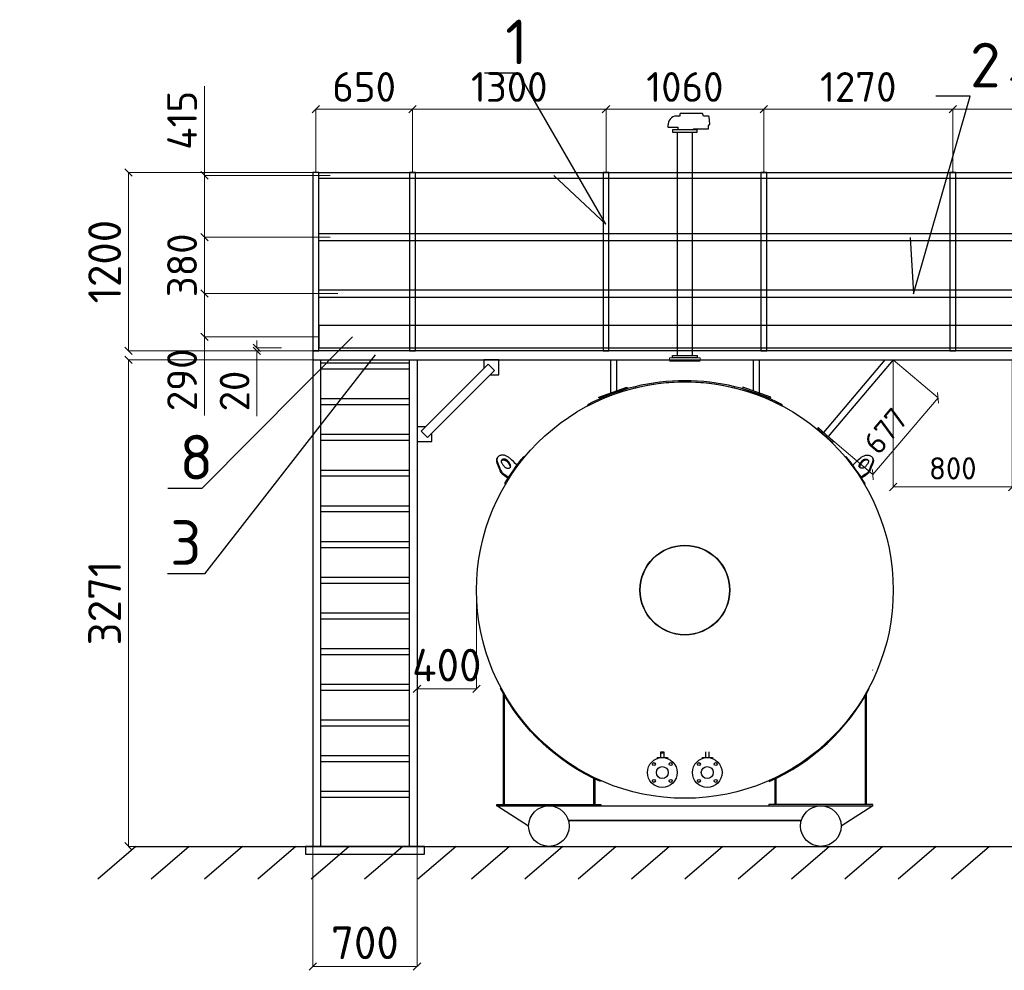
# Model space of a CAD drawing. Header units: millimetres. Extents: x -34827 to 118056, y 11959 to 116489.
# Tile 90 of 105: x 67540 to 74155, y 82414 to 88806. Entities that reach past the tile are written whole.
import ezdxf
from ezdxf import colors
from ezdxf.entities.mleader import LeaderData, LeaderLine
from ezdxf.math import Vec2, Vec3

# ---------------------------------------------------------------- set-up
doc = ezdxf.new("R2010")
doc.units = ezdxf.units.MM
doc.linetypes.add('K5LT32775', pattern=[0])
for name, color, linetype in [('SV-DIM-MECH', 7, 'Continuous'), ('Основные', 7, 'Continuous'), ('Резервуар', 7, 'Continuous')]:
    doc.layers.add(name, color=color, linetype=linetype)
doc.layers.add('Размеры', color=7, linetype='Continuous', lineweight=15)
doc.styles.get("Standard").update_dxf_attribs({"font": 'isocpeur.ttf'})
doc.styles.add('Геннадий 1000', font='isocpeur.ttf', dxfattribs={"height": 300})
doc.dimstyles.new('Размер 1000', dxfattribs={"dimtxt": 300, "dimasz": 50, "dimexe": 0.18, "dimexo": 0.0625, "dimgap": 50, "dimtad": 1, "dimdec": 0, "dimrnd": 1, "dimzin": 0, "dimdsep": 46, "dimtxsty": 'Standard', "dimblk": 'OBLIQUE', "dimcen": -0.09, "dimclrd": 5, "dimclre": 5, "dimclrt": 5, "dimadec": 0, "dimazin": 0, "dimtfac": 1, "dimtdec": 0, "dimtofl": 0, "dimtmove": 0, "dimatfit": 3, "dimldrblk": 'OBLIQUE', "dimfxl": 1, "dimtolj": 1, "dimtzin": 0, "dimlwd": 13, "dimlwe": 13, "dimarcsym": 0})

# ---------------------------------------------------------------- blocks, each defined once
blk = doc.blocks.new('_Oblique')
at = {"color": 0, "linetype": 'ByBlock', "lineweight": -2}
blk.add_line((-0.5, -0.5), (0.5, 0.5), dxfattribs=at)
blk = doc.blocks.new('*D94')
at = {"layer": 'Defpoints', "color": 0, "transparency": 16777216}
for p in [(70609.2, 84970.9), (70209.2, 84883.4), (70209.2, 84306.2)]:
    blk.add_point(p, dxfattribs=at)
at = {"layer": 'Размеры', "color": 5, "lineweight": 13, "transparency": 16777216}
for p, q in [((70609.2, 84970.8), (70609.2, 84306)), ((70209.2, 84883.3), (70209.2, 84306)), ((70609.2, 84306.2), (70209.2, 84306.2))]:
    blk.add_line(p, q, dxfattribs=at)
at = {"layer": 'Размеры', "color": 5, "lineweight": 13, "transparency": 16777216, "xscale": 50, "yscale": 50, "zscale": 50, "rotation": 180}
blk.add_blockref('_Oblique', (70209.2, 84306.2), dxfattribs=at)
at = {"layer": 'Размеры', "color": 5, "lineweight": 13, "transparency": 16777216, "xscale": 50, "yscale": 50, "zscale": 50}
blk.add_blockref('_Oblique', (70609.2, 84306.2), dxfattribs=at)
at = {"layer": 'Размеры', "color": 5, "transparency": 16777216, "insert": (70409.2, 84466.2), "char_height": 220, "attachment_point": 5}
blk.add_mtext('\\A1;400', dxfattribs=at)
blk = doc.blocks.new('*D95')
at = {"layer": 'Defpoints', "color": 0, "transparency": 16777216}
for p in [(69509.2, 83247.9), (70209.2, 83247.9), (70209.2, 82439.4)]:
    blk.add_point(p, dxfattribs=at)
at = {"layer": 'Размеры', "color": 5, "lineweight": 13, "transparency": 16777216}
for p, q in [((69509.2, 83247.8), (69509.2, 82439.3)), ((70209.2, 83247.8), (70209.2, 82439.3)), ((69509.2, 82439.4), (70209.2, 82439.4))]:
    blk.add_line(p, q, dxfattribs=at)
at = {"layer": 'Размеры', "color": 5, "lineweight": 13, "transparency": 16777216, "xscale": 50, "yscale": 50, "zscale": 50, "rotation": 180}
blk.add_blockref('_Oblique', (69509.2, 82439.4), dxfattribs=at)
at = {"layer": 'Размеры', "color": 5, "lineweight": 13, "transparency": 16777216, "xscale": 50, "yscale": 50, "zscale": 50}
blk.add_blockref('_Oblique', (70209.2, 82439.4), dxfattribs=at)
at = {"layer": 'Размеры', "color": 5, "transparency": 16777216, "insert": (69859.2, 82599.4), "char_height": 220, "attachment_point": 5}
blk.add_mtext('\\A1;700', dxfattribs=at)
blk = doc.blocks.new('*D96')
at = {"layer": 'Defpoints', "color": 0, "transparency": 16777216}
for p in [(69626.6, 87758.9), (68780.7, 87343.9), (69626.6, 87343.9)]:
    blk.add_point(p, dxfattribs=at)
at = {"layer": 'Размеры', "color": 5, "lineweight": 13, "transparency": 16777216}
for p, q in [((68780.7, 87758.9), (68780.7, 88358.9)), ((69626.5, 87758.9), (68780.6, 87758.9)), ((68780.7, 87343.9), (68780.7, 87758.9)), ((69626.5, 87343.9), (68780.6, 87343.9))]:
    blk.add_line(p, q, dxfattribs=at)
at = {"layer": 'Размеры', "color": 5, "lineweight": 13, "transparency": 16777216, "xscale": 50, "yscale": 50, "zscale": 50}
for p, rotation in [((68780.7, 87758.9), 90), ((68780.7, 87343.9), 270)]:
    blk.add_blockref('_Oblique', p, dxfattribs=dict(at, rotation=rotation))
at = {"layer": 'Размеры', "color": 5, "transparency": 16777216, "insert": (68630.7, 88128.9), "char_height": 200, "attachment_point": 5, "rotation": 90}
blk.add_mtext('\\A1;415', dxfattribs=at)
blk = doc.blocks.new('*D97')
at = {"layer": 'Defpoints', "color": 0, "transparency": 16777216}
for p in [(69426.6, 87343.9), (68780.7, 86963.9), (69426.6, 86963.9)]:
    blk.add_point(p, dxfattribs=at)
at = {"layer": 'Размеры', "color": 5, "lineweight": 13, "transparency": 16777216}
for p, q in [((69426.5, 87343.9), (68780.6, 87343.9)), ((68780.7, 87343.9), (68780.7, 86963.9)), ((69426.5, 86963.9), (68780.6, 86963.9))]:
    blk.add_line(p, q, dxfattribs=at)
at = {"layer": 'Размеры', "color": 5, "lineweight": 13, "transparency": 16777216, "xscale": 50, "yscale": 50, "zscale": 50}
for p, rotation in [((68780.7, 87343.9), 90), ((68780.7, 86963.9), 270)]:
    blk.add_blockref('_Oblique', p, dxfattribs=dict(at, rotation=rotation))
at = {"layer": 'Размеры', "color": 5, "transparency": 16777216, "insert": (68630.7, 87153.9), "char_height": 200, "attachment_point": 5, "rotation": 90}
blk.add_mtext('\\A1;380', dxfattribs=at)
blk = doc.blocks.new('*D98')
at = {"layer": 'Defpoints', "color": 0, "transparency": 16777216}
for p in [(69677.5, 86963.9), (68780.7, 86673.9), (69549.2, 86673.9)]:
    blk.add_point(p, dxfattribs=at)
at = {"layer": 'Размеры', "color": 5, "lineweight": 13, "transparency": 16777216}
for p, q in [((69677.5, 86963.9), (68780.6, 86963.9)), ((68780.7, 86963.9), (68780.7, 86673.9)), ((69549.1, 86673.9), (68780.6, 86673.9)), ((68780.7, 86673.9), (68780.7, 86143.9))]:
    blk.add_line(p, q, dxfattribs=at)
at = {"layer": 'Размеры', "color": 5, "lineweight": 13, "transparency": 16777216, "xscale": 50, "yscale": 50, "zscale": 50}
for p, rotation in [((68780.7, 86963.9), 90), ((68780.7, 86673.9), 270)]:
    blk.add_blockref('_Oblique', p, dxfattribs=dict(at, rotation=rotation))
at = {"layer": 'Размеры', "color": 5, "transparency": 16777216, "insert": (68630.7, 86383.9), "char_height": 200, "attachment_point": 5, "rotation": 90}
blk.add_mtext('\\A1;290', dxfattribs=at)
blk = doc.blocks.new('_None')
blk = doc.blocks.new('*D205')
at = {"color": 5, "lineweight": 13, "transparency": 16777216}
for p, q in [((69509.1, 87778.9), (68270.1, 87778.9)), ((68270.3, 86578.9), (68270.3, 87778.9)), ((69509.1, 86578.9), (68270.1, 86578.9))]:
    blk.add_line(p, q, dxfattribs=at)
at = {"layer": 'Defpoints', "color": 0, "transparency": 16777216}
for p in [(68270.3, 87778.9), (69509.2, 87778.9), (69509.2, 86578.9)]:
    blk.add_point(p, dxfattribs=at)
at = {"color": 5, "lineweight": 13, "transparency": 16777216, "xscale": 50, "yscale": 50, "zscale": 50}
for p, rotation in [((68270.3, 87778.9), 90), ((68270.3, 86578.9), 270)]:
    blk.add_blockref('_Oblique', p, dxfattribs=dict(at, rotation=rotation))
at = {"color": 5, "transparency": 16777216, "insert": (68110.3, 87178.9), "char_height": 220, "attachment_point": 5, "rotation": 90}
blk.add_mtext('\\A1;1200', dxfattribs=at)
blk = doc.blocks.new('*D206')
at = {"color": 5, "lineweight": 13, "transparency": 16777216}
for p, q in [((69509.1, 86518.9), (68270.1, 86518.9)), ((68270.3, 86518.9), (68270.3, 83247.9)), ((69509.1, 83247.9), (68270.1, 83247.9))]:
    blk.add_line(p, q, dxfattribs=at)
at = {"layer": 'Defpoints', "color": 0, "transparency": 16777216}
for p in [(69509.2, 86518.9), (68270.3, 83247.9), (69509.2, 83247.9)]:
    blk.add_point(p, dxfattribs=at)
at = {"color": 5, "lineweight": 13, "transparency": 16777216, "xscale": 50, "yscale": 50, "zscale": 50}
for p, rotation in [((68270.3, 86518.9), 90), ((68270.3, 83247.9), 270)]:
    blk.add_blockref('_Oblique', p, dxfattribs=dict(at, rotation=rotation))
at = {"color": 5, "transparency": 16777216, "insert": (68110.3, 84883.4), "char_height": 220, "attachment_point": 5, "rotation": 90}
blk.add_mtext('\\A1;3271', dxfattribs=at)
blk = doc.blocks.new('*D124')
at = {"layer": 'Defpoints', "color": 0, "transparency": 16777216}
for p in [(71479.2, 88203.2), (70179.2, 87778.9), (71479.2, 87778.9)]:
    blk.add_point(p, dxfattribs=at)
at = {"layer": 'SV-DIM-MECH', "color": 5, "lineweight": 13, "transparency": 16777216}
for p, q in [((70179.2, 87778.9), (70179.2, 88203.4)), ((70179.2, 88203.2), (71479.2, 88203.2)), ((71479.2, 87778.9), (71479.2, 88203.4))]:
    blk.add_line(p, q, dxfattribs=at)
at = {"layer": 'SV-DIM-MECH', "color": 5, "lineweight": 13, "transparency": 16777216, "xscale": 50, "yscale": 50, "zscale": 50, "rotation": 180}
blk.add_blockref('_Oblique', (70179.2, 88203.2), dxfattribs=at)
at = {"layer": 'SV-DIM-MECH', "color": 5, "lineweight": 13, "transparency": 16777216, "xscale": 50, "yscale": 50, "zscale": 50}
blk.add_blockref('_Oblique', (71479.2, 88203.2), dxfattribs=at)
at = {"layer": 'SV-DIM-MECH', "color": 5, "transparency": 16777216, "insert": (70829.2, 88353.2), "char_height": 200, "attachment_point": 5}
blk.add_mtext('\\A1;1300', dxfattribs=at)
blk = doc.blocks.new('*D222')
at = {"layer": 'Defpoints', "color": 0, "transparency": 16777216}
for p in [(72539.2, 88203.2), (71479.2, 87778.9), (72539.2, 87778.9)]:
    blk.add_point(p, dxfattribs=at)
at = {"layer": 'SV-DIM-MECH', "color": 5, "lineweight": 13, "transparency": 16777216}
for p, q in [((71479.2, 87778.9), (71479.2, 88203.4)), ((71479.2, 88203.2), (72539.2, 88203.2)), ((72539.2, 87778.9), (72539.2, 88203.4))]:
    blk.add_line(p, q, dxfattribs=at)
at = {"layer": 'SV-DIM-MECH', "color": 5, "lineweight": 13, "transparency": 16777216, "xscale": 50, "yscale": 50, "zscale": 50, "rotation": 180}
blk.add_blockref('_Oblique', (71479.2, 88203.2), dxfattribs=at)
at = {"layer": 'SV-DIM-MECH', "color": 5, "lineweight": 13, "transparency": 16777216, "xscale": 50, "yscale": 50, "zscale": 50}
blk.add_blockref('_Oblique', (72539.2, 88203.2), dxfattribs=at)
at = {"layer": 'SV-DIM-MECH', "color": 5, "transparency": 16777216, "insert": (72009.2, 88353.2), "char_height": 200, "attachment_point": 5}
blk.add_mtext('\\A1;1060', dxfattribs=at)
blk = doc.blocks.new('*D223')
at = {"layer": 'Defpoints', "color": 0, "transparency": 16777216}
for p in [(73809.2, 88203.2), (72539.2, 87778.9), (73809.2, 87778.9)]:
    blk.add_point(p, dxfattribs=at)
at = {"layer": 'SV-DIM-MECH', "color": 5, "lineweight": 13, "transparency": 16777216}
for p, q in [((72539.2, 87778.9), (72539.2, 88203.4)), ((72539.2, 88203.2), (73809.2, 88203.2)), ((73809.2, 87778.9), (73809.2, 88203.4))]:
    blk.add_line(p, q, dxfattribs=at)
at = {"layer": 'SV-DIM-MECH', "color": 5, "lineweight": 13, "transparency": 16777216, "xscale": 50, "yscale": 50, "zscale": 50, "rotation": 180}
blk.add_blockref('_Oblique', (72539.2, 88203.2), dxfattribs=at)
at = {"layer": 'SV-DIM-MECH', "color": 5, "lineweight": 13, "transparency": 16777216, "xscale": 50, "yscale": 50, "zscale": 50}
blk.add_blockref('_Oblique', (73809.2, 88203.2), dxfattribs=at)
at = {"layer": 'SV-DIM-MECH', "color": 5, "transparency": 16777216, "insert": (73174.2, 88353.2), "char_height": 200, "attachment_point": 5}
blk.add_mtext('\\A1;1270', dxfattribs=at)
blk = doc.blocks.new('*D125')
at = {"layer": 'Defpoints', "color": 0, "transparency": 16777216}
for p in [(69133.5, 86578.9), (69298.3, 86598.9), (69298.3, 86578.9)]:
    blk.add_point(p, dxfattribs=at)
at = {"layer": 'SV-DIM-MECH', "color": 5, "lineweight": 13, "transparency": 16777216}
for p, q in [((69133.5, 86598.9), (69133.5, 86648.9)), ((69298.2, 86598.9), (69133.3, 86598.9)), ((69298.2, 86578.9), (69133.3, 86578.9)), ((69133.5, 86578.9), (69133.5, 86138.9))]:
    blk.add_line(p, q, dxfattribs=at)
at = {"layer": 'SV-DIM-MECH', "color": 5, "lineweight": 13, "transparency": 16777216, "xscale": 50, "yscale": 50, "zscale": 50}
for p, rotation in [((69133.5, 86598.9), 270), ((69133.5, 86578.9), 90)]:
    blk.add_blockref('_Oblique', p, dxfattribs=dict(at, rotation=rotation))
at = {"layer": 'SV-DIM-MECH', "color": 5, "transparency": 16777216, "insert": (68983.5, 86308.9), "char_height": 200, "attachment_point": 5, "rotation": 90}
blk.add_mtext('\\A1;20', dxfattribs=at)
blk = doc.blocks.new('*D126')
at = {"layer": 'Defpoints', "color": 0, "transparency": 16777216}
for p in [(70179.2, 88203.2), (69529.2, 87778.9), (70179.2, 87778.9)]:
    blk.add_point(p, dxfattribs=at)
at = {"layer": 'SV-DIM-MECH', "color": 5, "lineweight": 13, "transparency": 16777216}
for p, q in [((69529.2, 87778.9), (69529.2, 88203.4)), ((69529.2, 88203.2), (70179.2, 88203.2)), ((70179.2, 87778.9), (70179.2, 88203.4))]:
    blk.add_line(p, q, dxfattribs=at)
at = {"layer": 'SV-DIM-MECH', "color": 5, "lineweight": 13, "transparency": 16777216, "xscale": 50, "yscale": 50, "zscale": 50, "rotation": 180}
blk.add_blockref('_Oblique', (69529.2, 88203.2), dxfattribs=at)
at = {"layer": 'SV-DIM-MECH', "color": 5, "lineweight": 13, "transparency": 16777216, "xscale": 50, "yscale": 50, "zscale": 50}
blk.add_blockref('_Oblique', (70179.2, 88203.2), dxfattribs=at)
at = {"layer": 'SV-DIM-MECH', "color": 5, "transparency": 16777216, "insert": (69854.2, 88353.2), "char_height": 200, "attachment_point": 5}
blk.add_mtext('\\A1;650', dxfattribs=at)
blk = doc.blocks.new('*D151')
at = {"layer": 'Defpoints', "color": 0, "transparency": 16777216}
for p in [(75079.2, 88203.2), (73809.2, 87778.9), (75079.2, 87778.9)]:
    blk.add_point(p, dxfattribs=at)
at = {"layer": 'SV-DIM-MECH', "color": 5, "lineweight": 13, "transparency": 16777216}
for p, q in [((73809.2, 87778.9), (73809.2, 88203.4)), ((73809.2, 88203.2), (75079.2, 88203.2)), ((75079.2, 87778.9), (75079.2, 88203.4))]:
    blk.add_line(p, q, dxfattribs=at)
at = {"layer": 'SV-DIM-MECH', "color": 5, "lineweight": 13, "transparency": 16777216, "xscale": 50, "yscale": 50, "zscale": 50, "rotation": 180}
blk.add_blockref('_Oblique', (73809.2, 88203.2), dxfattribs=at)
at = {"layer": 'SV-DIM-MECH', "color": 5, "lineweight": 13, "transparency": 16777216, "xscale": 50, "yscale": 50, "zscale": 50}
blk.add_blockref('_Oblique', (75079.2, 88203.2), dxfattribs=at)
at = {"layer": 'SV-DIM-MECH', "color": 5, "transparency": 16777216, "insert": (74444.2, 88353.2), "char_height": 200, "attachment_point": 5}
blk.add_mtext('\\A1;1270', dxfattribs=at)
blk = doc.blocks.new('*D229')
at = {"layer": 'Defpoints', "color": 0, "transparency": 16777216}
for p in [(73409.2, 86518.9), (73710.1, 86263.4), (72970.9, 86002.6)]:
    blk.add_point(p, dxfattribs=at)
at = {"layer": 'SV-DIM-MECH', "color": 5, "lineweight": 13, "transparency": 16777216}
for p, q in [((73409.2, 86518.8), (73710.2, 86263.3)), ((73271.9, 85747.2), (73710.1, 86263.4)), ((72971, 86002.6), (73272, 85747))]:
    blk.add_line(p, q, dxfattribs=at)
at = {"layer": 'SV-DIM-MECH', "color": 5, "lineweight": 13, "transparency": 16777216, "xscale": 50, "yscale": 50, "zscale": 50}
for p, rotation in [((73710.1, 86263.4), 49.67140919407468), ((73271.9, 85747.2), 229.6714091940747)]:
    blk.add_blockref('_Oblique', p, dxfattribs=dict(at, rotation=rotation))
at = {"layer": 'SV-DIM-MECH', "color": 5, "transparency": 16777216, "insert": (73356.9, 86040.5), "char_height": 150, "attachment_point": 5, "rotation": 49.67141}
blk.add_mtext('\\A1;677', dxfattribs=at)
blk = doc.blocks.new('*D230')
at = {"layer": 'Defpoints', "color": 0, "transparency": 16777216}
for p in [(73409.2, 86518.9), (74209.2, 86518.9), (74209.2, 85664)]:
    blk.add_point(p, dxfattribs=at)
at = {"layer": 'SV-DIM-MECH', "color": 5, "lineweight": 13, "transparency": 16777216}
for p, q in [((73409.2, 86518.8), (73409.2, 85663.8)), ((74209.2, 86518.8), (74209.2, 85663.8)), ((73409.2, 85664), (74209.2, 85664))]:
    blk.add_line(p, q, dxfattribs=at)
at = {"layer": 'SV-DIM-MECH', "color": 5, "lineweight": 13, "transparency": 16777216, "xscale": 50, "yscale": 50, "zscale": 50, "rotation": 180}
blk.add_blockref('_Oblique', (73409.2, 85664), dxfattribs=at)
at = {"layer": 'SV-DIM-MECH', "color": 5, "lineweight": 13, "transparency": 16777216, "xscale": 50, "yscale": 50, "zscale": 50}
blk.add_blockref('_Oblique', (74209.2, 85664), dxfattribs=at)
at = {"layer": 'SV-DIM-MECH', "color": 5, "transparency": 16777216, "insert": (73809.2, 85789), "char_height": 150, "attachment_point": 5}
blk.add_mtext('\\A1;800', dxfattribs=at)

msp = doc.modelspace()

# ---------------------------------------------------------------- linework, layer by layer
at = {"color": 6}
for p, q in [((71959.1744, 86548.3853), (71959.1744, 88048.3853)), ((72059.1744, 86548.3853), (72059.1744, 88048.3853))]:
    msp.add_line(p, q, dxfattribs=at)
at = {"lineweight": 30}
for p, q in [((69509.1744, 86518.8513), (69509.1744, 83247.8513)), ((69561.1744, 86518.8513), (69561.1744, 83247.8513)), ((69561.1744, 86497.9483), (70157.1744, 86497.9483)), ((70157.1744, 86518.8513), (70157.1744, 83247.8513)), ((70209.1744, 86518.8513), (70209.1744, 83247.8513)), ((73352.6059, 86518.8513), (72941.5476, 86029.8011)), ((73409.1744, 86518.8513), (72970.9375, 86002.6224)), ((69561.1744, 86457.9483), (70157.1744, 86457.9483)), ((69561.1744, 86257.9483), (70157.1744, 86257.9483)), ((69561.1744, 86217.9483), (70157.1744, 86217.9483)), ((69561.1744, 86017.9483), (70157.1744, 86017.9483)), ((72900.0464, 86057.3506), (73001.1863, 85963.8205)), ((72900.2746, 86057.1396), (72905.9008, 86062.7658)), ((72905.6726, 86062.9768), (73006.8125, 85969.4467)), ((69561.1744, 85977.9483), (70157.1744, 85977.9483)), ((73001.1863, 85963.8205), (73006.8125, 85969.4467)), ((69561.1744, 85777.9483), (70157.1744, 85777.9483)), ((69561.1744, 85737.9483), (70157.1744, 85737.9483)), ((69561.1744, 85537.9483), (70157.1744, 85537.9483)), ((69561.1744, 85497.9483), (70157.1744, 85497.9483)), ((69561.1744, 85297.9483), (70157.1744, 85297.9483)), ((69561.1744, 85257.9483), (70157.1744, 85257.9483)), ((69561.1744, 85057.9483), (70157.1744, 85057.9483)), ((69561.1744, 85017.9483), (70157.1744, 85017.9483)), ((69561.1744, 84817.9483), (70157.1744, 84817.9483)), ((69561.1744, 84777.9483), (70157.1744, 84777.9483)), ((69561.1744, 84577.9483), (70157.1744, 84577.9483)), ((69561.1744, 84537.9483), (70157.1744, 84537.9483)), ((69561.1744, 84337.9483), (70157.1744, 84337.9483)), ((69561.1744, 84297.9483), (70157.1744, 84297.9483)), ((69561.1744, 84097.9483), (70157.1744, 84097.9483)), ((69561.1744, 84057.9483), (70157.1744, 84057.9483)), ((69561.1744, 83857.9483), (70157.1744, 83857.9483)), ((69561.1744, 83817.9483), (70157.1744, 83817.9483)), ((69561.1744, 83617.9483), (70157.1744, 83617.9483)), ((69561.1744, 83577.9483), (70157.1744, 83577.9483))]:
    msp.add_line(p, q, dxfattribs=at)
at = {"color": 6, "linetype": 'K5LT32775'}
msp.add_lwpolyline([(72056.9551, 88065.0519), (72068.7891, 88072.4481), (72167.506, 88072.4481), (72167.506, 88092.517), (72173.023, 88097.7275), (72175.6549, 88100.2132, 0.229475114), (72177.0733, 88103.9496), (72172.7576, 88152.6883, 0.388576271), (72168.1921, 88156.8674), (72167.7863, 88156.8674), (72133.4432, 88156.8674), (72129.3126, 88171.0294), (72128.9383, 88172.3127, 0.333333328), (72124.5383, 88175.6127), (71980.2531, 88175.6127, 0.414213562), (71975.6697, 88171.0294), (71975.6697, 88156.8674), (71939.7411, 88156.8674, 0.344631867), (71894.6785, 88082.2114), (71961.3938, 88082.2114), (71961.3938, 88065.0519)], format="xyb", dxfattribs=at)
at = {"color": 6}
for points in [[(71925.8411, 88048.3853), (72092.5078, 88048.3853), (72092.5078, 88065.0519), (71925.8411, 88065.0519)], [(71925.8411, 86548.3853), (72092.5078, 86548.3853), (72092.5078, 86531.7186), (71925.8411, 86531.7186)]]:
    msp.add_lwpolyline(points, close=True, dxfattribs=at)
at = {"lineweight": 30}
for points in [[(69509.1744, 87778.8513), (69509.1744, 86578.8513), (69549.1744, 86578.8513), (69549.1744, 87778.8513)], [(70159.1744, 87778.8513), (70159.1744, 86578.8513), (70199.1744, 86578.8513), (70199.1744, 87778.8513)], [(71459.1744, 87778.8513), (71459.1744, 86578.8513), (71499.1744, 86578.8513), (71499.1744, 87778.8513)], [(72519.1744, 87778.8513), (72519.1744, 86578.8513), (72559.1744, 86578.8513), (72559.1744, 87778.8513)], [(73789.1744, 87778.8513), (73789.1744, 86578.8513), (73829.1744, 86578.8513), (73829.1744, 87778.8513)]]:
    msp.add_lwpolyline(points, close=True, dxfattribs=at)
for points in [[(69549.1744, 87778.8513), (85309.1744, 87778.8513)], [(85309.1744, 87738.8513), (69549.1744, 87738.8513)], [(69549.1744, 87368.8513), (85309.1744, 87368.8513)], [(85309.1744, 87318.8513), (69549.1744, 87318.8513)], [(69549.1744, 86988.8513), (85309.1744, 86988.8513)], [(85309.1744, 86938.8513), (69549.1744, 86938.8513)], [(85309.1744, 86748.8513), (69549.1744, 86748.8513), (69549.1744, 86598.8513), (85309.1744, 86598.8513)], [(85309.1744, 86578.8513), (69509.1744, 86578.8513), (69509.1744, 86518.8513), (85309.1744, 86518.8513)], [(68320.7398, 83247.8513), (68065.2312, 83026.7925)], [(68679.1731, 83247.8513), (68423.6644, 83026.7925)], [(69037.6064, 83247.8513), (68782.0977, 83026.7925)], [(69396.0396, 83247.8513), (69140.5309, 83026.7925)], [(69754.4729, 83247.8513), (69498.9642, 83026.7925)], [(70112.9061, 83247.8513), (69857.3975, 83026.7925)], [(70471.3394, 83247.8513), (70215.8307, 83026.7925)], [(70829.7727, 83247.8513), (70574.264, 83026.7925)], [(71188.2059, 83247.8513), (70932.6972, 83026.7925)], [(71546.6392, 83247.8513), (71291.1305, 83026.7925)], [(71905.0724, 83247.8513), (71649.5638, 83026.7925)], [(72263.5057, 83247.8513), (72007.997, 83026.7925)], [(72621.939, 83247.8513), (72366.4303, 83026.7925)], [(72980.3722, 83247.8513), (72724.8635, 83026.7925)], [(73338.8055, 83247.8513), (73083.2968, 83026.7925)], [(73697.2387, 83247.8513), (73441.7301, 83026.7925)], [(74055.672, 83247.8513), (73800.1633, 83026.7925)]]:
    msp.add_lwpolyline(points, dxfattribs=at)
at = {"color": 6}
msp.add_lwpolyline([(71909.1744, 86516.74), (71909.1744, 86510.7485)], dxfattribs=at)
msp.add_lwpolyline([(70259.1744, 83195.8513), (70259.1744, 83247.8513), (69459.1744, 83247.8513), (69459.1744, 83195.8513)], close=True)
at = {"layer": 'Размеры', "lineweight": 30}
msp.add_lwpolyline([(70730.3877, 86447.6381), (70280.3877, 85997.6381), (70237.9612, 86040.0645), (70687.9612, 86490.0645)], close=True, dxfattribs=at)
for points in [[(70701.6009, 86418.8513), (70759.1744, 86418.8513), (70759.1744, 86518.8513), (70659.1744, 86518.8513), (70659.1744, 86461.2777)], [(70266.748, 86068.8513), (70209.1744, 86068.8513), (70209.1744, 85968.8513), (70309.1744, 85968.8513), (70309.1744, 86026.4249)]]:
    msp.add_lwpolyline(points, dxfattribs=at)
at = {"layer": 'Резервуар', "color": 6, "linetype": 'K5LT32775', "lineweight": 20}
for p, q in [((72111.5282, 86531.7186), (71906.8207, 86531.7186)), ((71906.8207, 86516.74), (71906.8207, 86531.7186)), ((72111.5282, 86516.74), (71906.8207, 86516.74)), ((71906.8207, 86510.7485), (72111.5282, 86510.7485)), ((71906.8207, 86510.7485), (71906.8207, 86508.8513)), ((71932.2843, 86516.74), (71935.28, 86513.7443)), ((71932.2843, 86510.7485), (71935.28, 86513.7443)), ((71935.28, 86513.7443), (72083.0689, 86513.7443)), ((72086.0646, 86516.74), (72083.0689, 86513.7443)), ((72086.0646, 86510.7485), (72083.0689, 86513.7443)), ((72111.5282, 86516.74), (72111.5282, 86531.7186)), ((72111.5282, 86510.7485), (72111.5282, 86508.8513)), ((73272.5185, 84432.95), (73268.9192, 84434.6819)), ((73269.1532, 84435.1684), (73272.7531, 84433.4378))]:
    msp.add_line(p, q, dxfattribs=at)
at = {"layer": 'Резервуар', "color": 6, "linetype": 'K5LT32775', "lineweight": 30}
for p, q in [((70787.9191, 84276.5782), (70787.9191, 83528.8398)), ((70795.9077, 84262.6297), (70795.9077, 83528.8398)), ((71395.0518, 83706.079), (71395.0518, 83528.8398)), ((71403.0404, 83702.2298), (71403.0404, 83528.8398)), ((72615.3085, 83528.8398), (72615.3085, 83702.2298)), ((72623.2971, 83528.8398), (72623.2971, 83706.079))]:
    msp.add_line(p, q, dxfattribs=at)
at = {"layer": 'Резервуар', "color": 6}
for p, q in [((71822.4516, 83844.36), (71892.3517, 83844.36)), ((71822.4516, 83844.36), (71822.4516, 83837.9061)), ((71892.3517, 83844.36), (71892.3517, 83837.9061)), ((72124.5385, 83844.36), (72194.4387, 83844.36)), ((72124.5385, 83844.36), (72124.5385, 83837.9061)), ((72194.4387, 83844.36), (72194.4387, 83837.9061))]:
    msp.add_line(p, q, dxfattribs=at)
at = {"layer": 'Резервуар', "color": 6, "lineweight": 30}
for p, q in [((71847.4159, 83844.36), (71847.4159, 83884.36)), ((71847.4159, 83884.36), (71867.4159, 83884.36)), ((71847.4159, 83876.36), (71867.4159, 83876.36)), ((71867.4159, 83884.36), (71867.4159, 83844.36)), ((72149.5029, 83844.36), (72149.5029, 83884.36)), ((72169.5029, 83884.36), (72169.5029, 83844.36))]:
    msp.add_line(p, q, dxfattribs=at)
at = {"layer": 'Резервуар', "lineweight": 30}
msp.add_line((68320.7398, 83247.8513), (86175.4449, 83247.8513), dxfattribs=at)
for points in [[(71509.8877, 86518.8513), (71509.8877, 86296.2)], [(71549.8307, 86518.8513), (71549.8307, 86310.1212)], [(72468.5182, 86518.8513), (72468.5182, 86310.1212)], [(72508.4612, 86518.8513), (72508.4612, 86296.2)], [(71433.8725, 86261.268), (71430.7157, 86268.6064), (71619.3045, 86334.3347), (71621.3928, 86326.6239), (71433.8725, 86261.268)], [(72584.4764, 86261.268), (72587.6332, 86268.6064), (72399.0443, 86334.3347), (72396.9561, 86326.6239), (72584.4764, 86261.268)]]:
    msp.add_lwpolyline(points, dxfattribs=at)
at = {"layer": 'Резервуар', "color": 6}
msp.add_lwpolyline([(72660.5195, 86210.1163), (72664.0088, 86216.7552, 0.246791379), (71354.3401, 86216.7552), (71357.8294, 86210.1163, -0.246791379)], format="xyb", close=True, dxfattribs=at)
for points in [[(70803.9325, 85683.1771), (70798.3983, 85686.448, -0.035527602), (70927.2327, 85869.5059), (70932.2098, 85865.3721)], [(73214.4164, 85683.1771), (73219.9506, 85686.448, 0.035527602), (73091.1161, 85869.5059), (73086.1391, 85865.3721)], [(71444.887, 83689.6212), (71442.4687, 83684.1302, -0.168557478), (70770.1645, 84308.9866), (70774.3296, 84311.1974), (70770.1645, 84308.9866)], [(72573.4619, 83689.6212), (72575.8802, 83684.1302, 0.168557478), (73248.1844, 84308.9866), (73244.0193, 84311.1974), (73248.1844, 84308.9866)]]:
    msp.add_lwpolyline(points, format="xyb", dxfattribs=at)
at = {"layer": 'Резервуар', "color": 6, "linetype": 'K5LT32775', "lineweight": 30}
for points in [[(73222.4412, 83528.8398), (73222.4412, 83756.2033), (73222.4412, 84262.6297)], [(73230.4298, 83528.8398), (73230.4298, 83749.7165), (73230.4298, 84276.5782)], [(70745.979, 83520.8513), (70745.979, 83528.8398), (71444.9804, 83528.8398), (71444.9804, 83520.8513)], [(73272.3699, 83520.8513), (73272.3699, 83528.8398), (72573.3685, 83528.8398), (72573.3685, 83520.8513)]]:
    msp.add_lwpolyline(points, dxfattribs=at)
at = {"layer": 'Резервуар', "color": 6, "lineweight": 30}
for points in [[(70958.9801, 83384.6702), (70958.9801, 83384.6702), (70745.979, 83520.8513), (73272.3699, 83520.8513), (73059.3688, 83384.6702), (73059.3688, 83384.6702)], [(71227.2184, 83420.7992), (71227.2184, 83420.7992), (72791.3253, 83420.7992), (72791.3253, 83420.7992), (71227.2184, 83420.7992)]]:
    msp.add_lwpolyline(points, dxfattribs=at)
for centre, radius in [((72009.1744, 84970.8627), 1400), ((72009.1744, 84970.8627), 300), ((71857.4017, 83744.2124), 100), ((72159.4886, 83744.2124), 100), ((71800.9138, 83800.7003), 10), ((71857.4017, 83744.2124), 40), ((71913.8895, 83800.7003), 10), ((72103.0007, 83800.7003), 10), ((72159.4886, 83744.2124), 40), ((72215.9764, 83800.7003), 10), ((71800.9138, 83687.7246), 10), ((71913.8895, 83687.7246), 10), ((72103.0007, 83687.7246), 10), ((72215.9764, 83687.7246), 10), ((71095.6744, 83384.3513), 136.5), ((72922.8692, 83384.3513), 136.5)]:
    msp.add_circle(centre, radius, dxfattribs=at)
at = {"layer": 'Резервуар', "color": 6}
msp.add_circle((72009.1744, 84970.8627), 302, dxfattribs=at)
for points, knots in [([(70881.4507, 85810.5938), (70864.5457, 85826.5238), (70848.2464, 85842.0056), (70831.9472, 85857.4874), (70829.295, 85859.7987), (70824.0455, 85864.3734), (70815.1859, 85869.8192), (70805.9441, 85874.0837), (70796.4508, 85876.986), (70787.0294, 85878.4547), (70777.9712, 85878.4304), (70769.5636, 85876.9029), (70762.0776, 85873.8981), (70755.7751, 85869.4915), (70751.8719, 85864.9391), (70748.9099, 85859.866), (70746.834, 85854.1647), (70746.0353, 85846.394), (70746.9004, 85838.1715), (70748.7797, 85832.8563), (70749.7493, 85830.1141), (70757.2683, 85811.6597), (70764.7872, 85793.2053), (70772.3061, 85774.7509), (70774.6475, 85770.3732), (70779.3339, 85761.6106), (70787.3046, 85755.6762), (70791.2932, 85752.7066), (70803.3677, 85744.809), (70815.4422, 85736.9113), (70825.7312, 85730.1815)], [0, 0, 0, 0, 1, 1, 1, 1.105385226, 1.208588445, 1.310678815, 1.410065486, 1.505394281, 1.59569851, 1.680556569, 1.760242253, 1.835822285, 1.909112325, 1.937955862, 2.011892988, 2.088913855, 2.170557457, 2.257572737, 2.257572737, 2.257572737, 3.257572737, 3.257572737, 3.257572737, 3.404530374, 3.551723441, 3.551723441, 3.551723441, 4.551723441, 4.551723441, 4.551723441, 4.551723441]), ([(73136.8982, 85810.5938), (73153.8032, 85826.5238), (73170.1025, 85842.0056), (73186.4017, 85857.4874), (73189.0539, 85859.7987), (73194.3034, 85864.3734), (73203.163, 85869.8192), (73212.4048, 85874.0837), (73221.8981, 85876.986), (73231.3195, 85878.4547), (73240.3777, 85878.4304), (73248.7853, 85876.9029), (73256.2713, 85873.8981), (73262.5738, 85869.4915), (73266.477, 85864.9391), (73269.439, 85859.866), (73271.5149, 85854.1647), (73272.3136, 85846.394), (73271.4485, 85838.1715), (73269.5691, 85832.8563), (73268.5996, 85830.1141), (73261.0806, 85811.6597), (73253.5617, 85793.2053), (73246.0428, 85774.7509), (73243.7014, 85770.3732), (73239.015, 85761.6106), (73231.0442, 85755.6762), (73227.0557, 85752.7066), (73214.9812, 85744.809), (73202.9067, 85736.9113), (73192.6177, 85730.1815)], [0, 0, 0, 0, 1, 1, 1, 1.105385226, 1.208588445, 1.310678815, 1.410065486, 1.505394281, 1.59569851, 1.680556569, 1.760242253, 1.835822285, 1.909112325, 1.937955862, 2.011892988, 2.088913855, 2.170557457, 2.257572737, 2.257572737, 2.257572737, 3.257572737, 3.257572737, 3.257572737, 3.404530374, 3.551723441, 3.551723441, 3.551723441, 4.551723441, 4.551723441, 4.551723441, 4.551723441]), ([(70748.8068, 85859.2261), (70748.2736, 85858.7457), (70747.0207, 85857.6168), (70745.1294, 85853.8717), (70742.9295, 85848.2759), (70742.1745, 85840.4681), (70743.0271, 85832.2561), (70744.9082, 85826.9394), (70745.8787, 85824.1965), (70753.3977, 85805.7421), (70760.9166, 85787.2877), (70768.4355, 85768.8333), (70770.7769, 85764.4555), (70775.4633, 85755.693), (70783.4341, 85749.7586), (70787.4226, 85746.789), (70799.4971, 85738.8913), (70811.5716, 85730.9937), (70821.8993, 85724.2386)], [0, 0, 0, 0, 0.021374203, 0.050217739, 0.124154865, 0.201175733, 0.282819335, 0.369834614, 0.369834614, 0.369834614, 1.369834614, 1.369834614, 1.369834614, 1.516792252, 1.663985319, 1.663985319, 1.663985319, 2.663985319, 2.663985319, 2.663985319, 2.663985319]), ([(73269.542, 85859.2261), (73270.0753, 85858.7457), (73271.3282, 85857.6168), (73273.2195, 85853.8717), (73275.4194, 85848.2759), (73276.1744, 85840.4681), (73275.3218, 85832.2561), (73273.4407, 85826.9394), (73272.4701, 85824.1965), (73264.9512, 85805.7421), (73257.4323, 85787.2877), (73249.9133, 85768.8333), (73247.572, 85764.4555), (73242.8856, 85755.693), (73234.9148, 85749.7586), (73230.9263, 85746.789), (73218.8518, 85738.8913), (73206.7773, 85730.9937), (73196.4496, 85724.2386)], [0, 0, 0, 0, 0.021374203, 0.050217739, 0.124154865, 0.201175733, 0.282819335, 0.369834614, 0.369834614, 0.369834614, 1.369834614, 1.369834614, 1.369834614, 1.516792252, 1.663985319, 1.663985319, 1.663985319, 2.663985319, 2.663985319, 2.663985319, 2.663985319])]:
    msp.add_open_spline(points, degree=3, knots=knots, dxfattribs=at)
for points in [[(70780.2766, 85822.1696), (70777.112, 85827.8975), (70775.5525, 85833.704), (70775.702, 85839.2027), (70777.7899, 85844.6523), (70781.3429, 85848.136), (70786.2193, 85850.5966), (70792.0946, 85851.6249), (70798.5776, 85851.1521), (70805.2367, 85849.21), (70811.6285, 85845.9277), (70817.3275, 85841.5238), (70822.1686, 85835.9901), (70833.7008, 85819.5726), (70836.8654, 85813.8448), (70838.4249, 85808.0382), (70838.4249, 85802.5355), (70836.4268, 85797.7147), (70832.6345, 85793.6063), (70827.758, 85791.1456), (70821.8827, 85790.1174), (70815.3998, 85790.5901), (70808.7407, 85792.5323), (70802.3489, 85795.8146), (70796.6498, 85800.2185), (70791.8088, 85805.7521), (70780.2766, 85822.1696)], [(70776.1058, 85840.9626), (70780.7333, 85844.0721), (70786.3418, 85845.5506), (70792.6833, 85845.5387), (70799.3355, 85844.0371), (70805.8558, 85841.1457), (70811.8098, 85837.0571), (70816.8014, 85832.0434), (70829.8302, 85813.655), (70832.9948, 85807.9272), (70834.5543, 85802.1206), (70834.4048, 85796.6219), (70833.9803, 85795.0189)], [(73238.0723, 85822.1696), (73241.2369, 85827.8975), (73242.7964, 85833.704), (73242.6469, 85839.2027), (73240.559, 85844.6523), (73237.006, 85848.136), (73232.1296, 85850.5966), (73226.2543, 85851.6249), (73219.7713, 85851.1521), (73213.1122, 85849.21), (73206.7204, 85845.9277), (73201.0213, 85841.5238), (73196.1803, 85835.9901), (73184.6481, 85819.5726), (73181.4835, 85813.8448), (73179.924, 85808.0382), (73179.924, 85802.5355), (73181.922, 85797.7147), (73185.7144, 85793.6063), (73190.5909, 85791.1456), (73196.4661, 85790.1174), (73202.9491, 85790.5901), (73209.6082, 85792.5323), (73216, 85795.8146), (73221.6991, 85800.2185), (73226.5401, 85805.7521), (73238.0723, 85822.1696)], [(73242.2431, 85840.9626), (73237.6156, 85844.0721), (73232.0071, 85845.5506), (73225.6656, 85845.5387), (73219.0134, 85844.0371), (73212.4931, 85841.1457), (73206.539, 85837.0571), (73201.5475, 85832.0434), (73188.5187, 85813.655), (73185.3541, 85807.9272), (73183.7946, 85802.1206), (73183.9441, 85796.6219), (73184.3686, 85795.0189)]]:
    msp.add_spline(points, degree=3, dxfattribs=at)

# ---------------------------------------------------------------- dimensions: what is measured, and where the dimension line sits
for base, p1, p2, picture, middle in [((68270.3253, 87778.8513), (69509.1744, 86578.8513), (69509.1744, 87778.8513), '*D205', (68110.3253, 87178.8513)), ((68270.3253, 83247.8513), (69509.1744, 86518.8513), (69509.1744, 83247.8513), '*D206', (68110.3253, 84883.3513))]:
    dim = msp.add_linear_dim(base=base, p1=p1, p2=p2, angle=90, dimstyle='Размер 1000', override={"dimtxt": 220})
    dim.commit()
    dim.dimension.update_dxf_attribs({"geometry": picture, "text_midpoint": middle})
at = {"layer": 'SV-DIM-MECH'}
for base, p1, p2, picture, middle in [((70179.1744, 88203.1953), (69529.1744, 87778.8513), (70179.1744, 87778.8513), '*D126', (69854.1744, 88353.1953)), ((71479.1744, 88203.1953), (70179.1744, 87778.8513), (71479.1744, 87778.8513), '*D124', (70829.1744, 88353.1953)), ((72539.1744, 88203.1953), (71479.1744, 87778.8513), (72539.1744, 87778.8513), '*D222', (72009.1744, 88353.1953)), ((73809.1744, 88203.1953), (72539.1744, 87778.8513), (73809.1744, 87778.8513), '*D223', (73174.1744, 88353.1953)), ((75079.1744, 88203.1953), (73809.1744, 87778.8513), (75079.1744, 87778.8513), '*D151', (74444.1744, 88353.1953))]:
    dim = msp.add_linear_dim(base=base, p1=p1, p2=p2, dimstyle='Размер 1000', override={"dimtxt": 200}, dxfattribs=at)
    dim.commit()
    dim.dimension.update_dxf_attribs({"geometry": picture, "text_midpoint": middle})
dim = msp.add_linear_dim(base=(69133.4808, 86578.8513), p1=(69298.263, 86598.8513), p2=(69298.263, 86578.8513), angle=90, dimstyle='Размер 1000', override={"dimtxt": 200}, dxfattribs=at)
dim.commit()
dim.dimension.update_dxf_attribs({"geometry": '*D125', "text_midpoint": (68983.4808, 86308.8513)})
dim = msp.add_linear_dim(base=(73710.1106, 86263.3806), p1=(72970.9375, 86002.6224), p2=(73409.1744, 86518.8513), angle=49.67140919, dimstyle='Размер 1000', override={"dimtxt": 150}, dxfattribs=at)
dim.commit()
dim.dimension.update_dxf_attribs({"geometry": '*D229', "text_midpoint": (73452.2122, 85959.5847), "dimtype": 161})
dim = msp.add_aligned_dim(p1=(73409.1744, 86518.8513), p2=(74209.1744, 86518.8513), distance=-854.8712, dimstyle='Размер 1000', override={"dimtxt": 150}, dxfattribs=at)
dim.commit()
dim.dimension.update_dxf_attribs({"geometry": '*D230', "text_midpoint": (73809.1744, 85788.9801)})
at = {"layer": 'Размеры'}
for base, p1, p2, text, picture, middle in [((68780.7308, 87343.8513), (69626.6098, 87758.8513), (69626.6098, 87343.8513), '415', '*D96', (68780.7308, 88128.8513)), ((68780.7308, 86963.8513), (69426.6098, 87343.8513), (69426.6098, 86963.8513), '380', '*D97', (68780.7308, 87153.8513))]:
    dim = msp.add_linear_dim(base=base, p1=p1, p2=p2, angle=90, text=text, dimstyle='Размер 1000', override={"dimtxt": 200}, dxfattribs=at)
    dim.commit()
    dim.dimension.update_dxf_attribs({"geometry": picture, "text_midpoint": middle, "dimtype": 160})
dim = msp.add_linear_dim(base=(68780.7308, 86673.8513), p1=(69677.5213, 86963.8513), p2=(69549.1744, 86673.8513), angle=90, dimstyle='Размер 1000', override={"dimtxt": 200}, dxfattribs=at)
dim.commit()
dim.dimension.update_dxf_attribs({"geometry": '*D98', "text_midpoint": (68780.7308, 86383.8513), "dimtype": 160})
dim = msp.add_linear_dim(base=(70209.1744, 84306.2187), p1=(70609.1744, 84970.8627), p2=(70209.1744, 84883.3513), dimstyle='Размер 1000', override={"dimtxt": 220}, dxfattribs=at)
dim.commit()
dim.dimension.update_dxf_attribs({"geometry": '*D94', "text_midpoint": (70409.1744, 84306.2187), "dimtype": 160})
dim = msp.add_linear_dim(base=(70209.1744, 82439.4308), p1=(69509.1744, 83247.8513), p2=(70209.1744, 83247.8513), text='700', dimstyle='Размер 1000', override={"dimtxt": 220}, dxfattribs=at)
dim.commit()
dim.dimension.update_dxf_attribs({"geometry": '*D95', "text_midpoint": (69859.1744, 82599.4308)})

# ---------------------------------------------------------------- leaders
ml = msp.add_multileader_mtext('Standard')
ml.set_content('1', color=256, style='Геннадий 1000')
ml.set_leader_properties(color=5)
ml.set_arrow_properties(name='NONE')
ml.build(insert=Vec2(0, 0))
ml.multileader.update_dxf_attribs({"text_left_attachment_type": 6, "text_right_attachment_type": 6, "dogleg_length": 0.05, "arrow_head_size": 100})
ctx = ml.context
ctx.base_point, ctx.char_height, ctx.arrow_head_size, ctx.landing_gap_size, ctx.plane_origin = Vec3(70801.9709, 88445.5292), 300, 100, 0, Vec3(69857.1193, 87758.2702)
ctx.left_attachment, ctx.right_attachment = 6, 6
notes = []
notes.append((ctx, [(1, (1, 1, 0), (70892.0209, 88445.5292), (-1, 0), 0.05, [(1, [(71128.4787, 87758.8465), (71478.1465, 87431.8002)], 0, [])])]))
ctx.mtext.insert, ctx.mtext.flow_direction = Vec3(70801.9709, 88805.5292), 5
ml = msp.add_multileader_mtext('Standard')
ml.set_content('2', color=256, style='Геннадий 1000')
ml.set_leader_properties(color=5)
ml.set_arrow_properties(name='NONE')
ml.build(insert=Vec2(0, 0))
ml.multileader.update_dxf_attribs({"text_left_attachment_type": 6, "text_right_attachment_type": 6, "dogleg_length": 0.05, "arrow_head_size": 100})
ctx = ml.context
ctx.base_point, ctx.char_height, ctx.arrow_head_size, ctx.landing_gap_size, ctx.plane_origin = Vec3(73924.8526, 88290.4633), 300, 100, 0, Vec3(73522.7149, 87342.2364)
ctx.left_attachment, ctx.right_attachment = 6, 6
notes.append((ctx, [(0, (1, 1, 0), (73924.8026, 88290.4633), (1, 0), 0.05, [(1, [(73522.7149, 87342.2364), (73544.9715, 86962.4266)], 0, [])])]))
ctx.mtext.insert, ctx.mtext.flow_direction = Vec3(73924.8526, 88650.4633), 5
ml = msp.add_multileader_mtext('Standard')
ml.set_content('8', color=256, style='Геннадий 1000')
ml.set_leader_properties(color=5)
ml.set_arrow_properties(name='NONE')
ml.build(insert=Vec2(0, 0))
ml.multileader.update_dxf_attribs({"text_left_attachment_type": 6, "text_right_attachment_type": 6, "dogleg_length": 0.05, "arrow_head_size": 100})
ctx = ml.context
ctx.base_point, ctx.char_height, ctx.arrow_head_size, ctx.landing_gap_size, ctx.plane_origin = Vec3(68613.7569, 85653.9901), 300, 100, 0, Vec3(69775.7181, 86673.5515)
ctx.left_attachment, ctx.right_attachment = 6, 6
notes.append((ctx, [(0, (1, 1, 0), (68763.8069, 85653.9901), (-1, 0), 0.05, [(0, [(69775.7181, 86673.5515)], 0, [])])]))
ctx.mtext.insert, ctx.mtext.flow_direction = Vec3(68613.7569, 86013.9901), 5
at = {"layer": 'Основные'}
ml = msp.add_multileader_mtext('Standard', dxfattribs=at)
ml.set_content('3', color=256, style='Геннадий 1000')
ml.set_leader_properties(color=5)
ml.set_arrow_properties(name='NONE')
ml.build(insert=Vec2(0, 0))
ml.multileader.update_dxf_attribs({"text_left_attachment_type": 5, "text_right_attachment_type": 5, "dogleg_length": 0.5655, "arrow_head_size": 100})
ctx = ml.context
ctx.base_point, ctx.char_height, ctx.arrow_head_size, ctx.landing_gap_size, ctx.plane_origin = Vec3(68611.6039, 85080.2618), 300, 100, 0, Vec3(69662.4359, 85298.0844)
ctx.left_attachment, ctx.right_attachment, ctx.text_align_type = 5, 5, 2
notes.append((ctx, [(1, (1, 1, 0), (68780.4555, 85080.2618), (-1, 0), 18.8516, [(0, [(69929.04, 86553.0546)], 0, [])])]))
ctx.mtext.insert, ctx.mtext.width, ctx.mtext.alignment, ctx.mtext.flow_direction = Vec3(68761.6039, 85440.2618), 1221.973901, 3, 5
for ctx, leaders in notes:
    for number, flags, end, landing, length, lines in leaders:
        leader = LeaderData()
        leader.index, (leader.has_last_leader_line, leader.has_dogleg_vector, leader.attachment_direction) = number, flags
        leader.last_leader_point, leader.dogleg_vector, leader.dogleg_length = Vec3(end), Vec3(landing), length
        for number, points, colour, breaks in lines:
            line = LeaderLine()
            line.index, line.vertices, line.color, line.breaks = number, Vec3.list(points), colors.encode_raw_color(colour), breaks
            leader.lines.append(line)
        ctx.leaders.append(leader)

doc.saveas('drawing.dxf')
